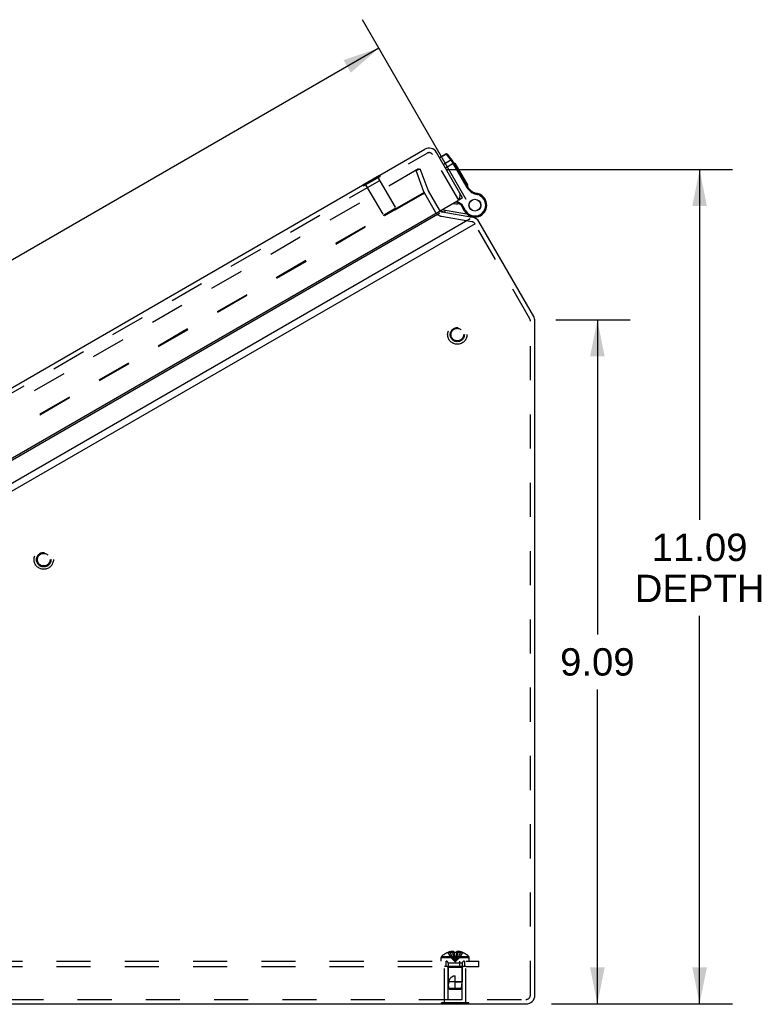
# Model space of a CAD drawing. Header units: inches. Extents: x 0 to 82.5, y 0 to 53.4.
# Tile 103 of 128: x 50 to 59.9, y 22.6 to 35.7. Entities that reach past the tile are written whole.
import ezdxf

# ---------------------------------------------------------------- set-up
doc = ezdxf.new("R2010")
doc.units = ezdxf.units.IN
doc.header["$LTSCALE"] = 4.538835
doc.header["$MEASUREMENT"] = 0
doc.linetypes.add('HIDDEN', pattern=[0.2, 0.1, -0.1])
doc.layers.get('0').update_dxf_attribs({"linetype": 'CONTINUOUS'})
for name, color, linetype in [('DEFAULT_2', 8, 'HIDDEN'), ('DIMENSIONS', 7, 'CONTINUOUS'), ('DOOR_ASSEMBLY', 7, 'CONTINUOUS'), ('SUBPANEL', 7, 'CONTINUOUS')]:
    doc.layers.add(name, color=color, linetype=linetype)
doc.styles.get("Standard").update_dxf_attribs({"font": 'arial.ttf'})
doc.dimstyles.new('DIMSTYLE_2', dxfattribs={"dimtxt": 0.364078, "dimasz": 0.485437, "dimexe": 0.09, "dimexo": 0.07, "dimgap": 0.0375, "dimtad": 0, "dimtih": 1, "dimtoh": 1, "dimzin": 4, "dimdsep": 46, "dimtxsty": 'Standard', "dimblk": '_FILLED', "dimblk1": '_FILLED', "dimblk2": '_FILLED', "dimcen": 0.09, "dimadec": 3, "dimazin": 1, "dimtfac": 1, "dimtdec": 3, "dimtofl": 0, "dimtmove": 0, "dimatfit": 3, "dimldrblk": '_FILLED', "dimfxl": 0, "dimtolj": 1, "dimtzin": 4, "dimarcsym": 0})

# ---------------------------------------------------------------- blocks, each defined once
blk = doc.blocks.new('_FILLED')
at = {"color": 0, "linetype": 'ByBlock'}
blk.add_solid([(0, 0), (-1, 0.2), (-1, -0.2)], dxfattribs=at)
blk = doc.blocks.new('*D4')
at = {"layer": 'DIMENSIONS', "color": 2, "linetype": 'Continuous'}
for p, q in [((57.085, 31.734), (58.074, 31.734)), ((57.637, 31.734), (57.637, 27.552)), ((57.637, 22.641), (57.637, 26.823)), ((57.027, 22.641), (58.074, 22.641))]:
    blk.add_line(p, q, dxfattribs=at)
at = {"layer": 'DIMENSIONS', "color": 2, "linetype": 'Continuous', "xscale": 0.4854368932, "yscale": 0.4854368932, "zscale": 0.4854368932}
for p, rotation in [((57.637, 31.734), 90), ((57.637, 22.641), 270)]:
    blk.add_blockref('_FILLED', p, dxfattribs=dict(at, rotation=rotation))
at = {"layer": 'DIMENSIONS', "color": 2, "linetype": 'Continuous', "insert": (57.637, 27.37), "char_height": 0.3641, "width": 0.98937, "attachment_point": 2, "line_spacing_factor": 0.9}
blk.add_mtext('9.09', dxfattribs=at)
blk = doc.blocks.new('*D5')
at = {"layer": 'DIMENSIONS', "color": 2, "linetype": 'Continuous'}
for p, q in [((55.626, 33.733), (59.433, 33.733)), ((58.996, 33.733), (58.996, 29.075)), ((58.996, 22.641), (58.996, 27.801)), ((57.027, 22.641), (59.433, 22.641))]:
    blk.add_line(p, q, dxfattribs=at)
at = {"layer": 'DIMENSIONS', "color": 2, "linetype": 'Continuous', "xscale": 0.4854368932, "yscale": 0.4854368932, "zscale": 0.4854368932}
for p, rotation in [((58.996, 33.733), 90), ((58.996, 22.641), 270)]:
    blk.add_blockref('_FILLED', p, dxfattribs=dict(at, rotation=rotation))
at = {"layer": 'DIMENSIONS', "color": 2, "linetype": 'Continuous', "insert": (58.996, 28.893), "char_height": 0.3641, "width": 1.72023, "attachment_point": 2, "line_spacing_factor": 0.9}
blk.add_mtext('11.09\\PDEPTH', dxfattribs=at)
blk = doc.blocks.new('*D17')
at = {"layer": 'DIMENSIONS', "color": 2, "linetype": 'Continuous'}
for p, q in [((55.892, 33.335), (54.513, 35.724)), ((54.732, 35.346), (48.434, 31.71)), ((40.875, 27.346), (46.662, 30.687)), ((42.036, 25.335), (40.657, 27.724))]:
    blk.add_line(p, q, dxfattribs=at)
at = {"layer": 'DIMENSIONS', "color": 2, "linetype": 'Continuous', "xscale": 0.4854368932, "yscale": 0.4854368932, "zscale": 0.4854368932}
for p, rotation in [((54.732, 35.346), 30), ((40.875, 27.346), 210)]:
    blk.add_blockref('_FILLED', p, dxfattribs=dict(at, rotation=rotation))
at = {"layer": 'DIMENSIONS', "color": 2, "linetype": 'Continuous', "insert": (47.803, 31.528), "char_height": 0.3641, "width": 1.91784, "attachment_point": 2, "line_spacing_factor": 0.9}
blk.add_mtext('16.00\\PHEIGHT', dxfattribs=at)

msp = doc.modelspace()

# ---------------------------------------------------------------- linework, layer by layer
at = {"color": 3, "linetype": 'Continuous'}
for p, q in [((55.543, 33.151), (42.37, 25.546)), ((55.576, 33.17), (55.979, 33.099)), ((42.23, 25.161), (55.946, 33.08)), ((56.011, 33.011), (42.257, 25.07)), ((56.791, 31.779), (56.062, 33.041)), ((56.807, 22.761), (56.807, 31.719)), ((42.557, 22.641), (56.687, 22.641))]:
    msp.add_line(p, q, dxfattribs=at)
at = {"color": 7, "linetype": 'Continuous'}
for p, q in [((55.567, 22.637), (55.567, 22.641)), ((55.927, 22.637), (55.567, 22.637)), ((55.657, 22.637), (55.657, 22.641)), ((55.837, 22.637), (55.837, 22.641)), ((55.927, 22.637), (55.927, 22.641))]:
    msp.add_line(p, q, dxfattribs=at)
at = {"color": 3, "linetype": 'Continuous'}
for centre, start, end in [((55.958, 32.981), 30, 80), ((56.687, 31.719), 0, 30), ((56.687, 22.761), 270, 360)]:
    msp.add_arc(centre, 0.12, start, end, dxfattribs=at)
at = {"layer": 'DEFAULT_2', "color": 8, "linetype": 'HIDDEN'}
for p, q in [((55.26, 33.74), (42.002, 26.085)), ((55.227, 33.721), (55.283, 33.741)), ((55.33, 33.438), (55.227, 33.721)), ((55.386, 33.459), (55.283, 33.741)), ((55.335, 33.429), (42.233, 25.865)), ((55.338, 33.419), (42.24, 25.857)), ((55.338, 33.419), (55.483, 33.169)), ((55.39, 33.449), (55.535, 33.199)), ((55.566, 33.111), (55.969, 33.04)), ((56.739, 31.749), (56.01, 33.011)), ((56.747, 22.761), (56.747, 31.719)), ((55.887, 23.137), (55.607, 23.137)), ((55.607, 22.658), (55.607, 23.137)), ((55.652, 23.127), (55.642, 23.137)), ((55.842, 23.127), (55.652, 23.127)), ((55.652, 22.699), (55.652, 23.127)), ((55.842, 23.127), (55.852, 23.137)), ((55.842, 22.699), (55.842, 23.127)), ((55.887, 22.658), (55.887, 23.137)), ((42.557, 22.701), (56.687, 22.701)), ((55.927, 22.658), (55.567, 22.658)), ((55.567, 22.641), (55.567, 22.658)), ((55.652, 22.699), (55.842, 22.699)), ((55.657, 22.641), (55.657, 22.658)), ((55.837, 22.641), (55.837, 22.658)), ((55.927, 22.641), (55.927, 22.658))]:
    msp.add_line(p, q, dxfattribs=at)
for centre, radius in [((55.775, 31.538), 0.128), ((55.775, 31.538), 0.094), ((55.775, 31.538), 0.084), ((50.278, 28.547), 0.128), ((50.278, 28.547), 0.0966), ((50.278, 28.547), 0.094), ((50.278, 28.547), 0.084)]:
    msp.add_circle(centre, radius, dxfattribs=at)
for centre, radius, start, end in [((55.442, 33.479), 0.12, 200, 210), ((55.442, 33.479), 0.06, 200, 210), ((55.587, 33.229), 0.12, 210, 260), ((55.587, 33.229), 0.06, 210, 260), ((55.958, 32.981), 0.06, 30, 80), ((56.687, 31.719), 0.06, 0, 30), ((56.687, 22.761), 0.06, 270, 360)]:
    msp.add_arc(centre, radius, start, end, dxfattribs=at)
at = {"layer": 'DOOR_ASSEMBLY', "color": 3, "linetype": 'Continuous'}
for p, q in [((41.734, 26.144), (55.344, 34.002)), ((55.846, 33.357), (55.497, 33.961)), ((42.12, 25.432), (55.768, 33.312))]:
    msp.add_line(p, q, dxfattribs=at)
at = {"layer": 'DOOR_ASSEMBLY', "color": 8, "linetype": 'HIDDEN'}
for p, q in [((41.764, 26.092), (55.374, 33.95)), ((55.794, 33.327), (55.445, 33.931)), ((54.527, 33.514), (54.749, 33.642)), ((54.742, 33.655), (54.749, 33.642)), ((54.52, 33.527), (54.527, 33.514)), ((54.557, 33.531), (54.793, 33.123)), ((54.72, 33.625), (54.956, 33.217)), ((54.956, 33.217), (54.793, 33.123)), ((54.807, 33.119), (54.793, 33.123)), ((54.952, 33.203), (54.807, 33.119)), ((54.952, 33.203), (54.956, 33.217))]:
    msp.add_line(p, q, dxfattribs=at)
at = {"layer": 'DOOR_ASSEMBLY', "color": 7, "linetype": 'Continuous'}
for p, q in [((55.537, 33.892), (55.623, 33.941)), ((55.54, 33.886), (55.626, 33.936)), ((55.623, 33.941), (55.626, 33.936)), ((55.626, 33.936), (55.689, 33.855)), ((55.639, 33.938), (55.716, 33.84)), ((55.689, 33.855), (55.591, 33.799)), ((55.731, 33.815), (55.619, 33.75)), ((55.689, 33.855), (55.702, 33.838)), ((55.702, 33.838), (55.703, 33.837)), ((55.703, 33.837), (55.704, 33.836)), ((55.704, 33.836), (55.704, 33.835)), ((55.704, 33.835), (55.705, 33.834)), ((55.705, 33.834), (55.706, 33.833)), ((55.706, 33.833), (55.706, 33.832)), ((55.706, 33.832), (55.707, 33.831)), ((55.707, 33.831), (55.708, 33.83)), ((55.708, 33.83), (55.708, 33.829)), ((55.708, 33.829), (55.709, 33.828)), ((55.709, 33.828), (55.71, 33.827)), ((55.71, 33.827), (55.71, 33.826)), ((55.71, 33.826), (55.711, 33.824)), ((55.711, 33.824), (55.712, 33.823)), ((55.712, 33.823), (55.712, 33.822)), ((55.712, 33.822), (55.902, 33.493)), ((55.713, 33.822), (55.713, 33.822)), ((55.713, 33.822), (55.713, 33.822)), ((55.714, 33.822), (55.713, 33.822)), ((55.715, 33.823), (55.714, 33.823)), ((55.714, 33.823), (55.714, 33.822)), ((55.715, 33.823), (55.715, 33.823)), ((55.715, 33.823), (55.715, 33.823)), ((55.716, 33.823), (55.715, 33.823)), ((55.725, 33.825), (55.914, 33.499)), ((55.734, 33.811), (55.743, 33.816)), ((55.734, 33.81), (55.743, 33.815)), ((55.743, 33.816), (55.913, 33.521)), ((54.518, 33.53), (54.74, 33.658)), ((54.74, 33.658), (54.742, 33.655)), ((55.835, 33.636), (55.844, 33.641)), ((54.518, 33.53), (54.52, 33.527)), ((55.87, 33.575), (55.879, 33.58)), ((55.874, 33.568), (55.883, 33.573)), ((55.9, 33.523), (55.909, 33.528)), ((55.904, 33.516), (55.913, 33.521)), ((55.914, 33.499), (55.902, 33.493)), ((55.925, 33.483), (55.915, 33.475)), ((56.043, 33.412), (56.041, 33.4)), ((56.087, 33.396), (56.08, 33.385)), ((56.087, 33.396), (56.08, 33.385)), ((56.08, 33.385), (56.08, 33.385)), ((56.087, 33.396), (56.087, 33.396)), ((55.758, 33.306), (55.825, 33.263)), ((55.77, 33.313), (55.835, 33.272)), ((55.846, 33.357), (55.794, 33.327)), ((55.825, 33.263), (55.835, 33.272)), ((55.872, 33.181), (55.825, 33.263)), ((55.884, 33.187), (55.835, 33.272)), ((55.612, 33.194), (55.607, 33.165)), ((55.612, 33.194), (55.903, 33.143)), ((55.872, 33.181), (55.884, 33.187)), ((55.949, 33.114), (55.948, 33.105)), ((56.032, 33.104), (56.032, 33.104))]:
    msp.add_line(p, q, dxfattribs=at)
for points in [[(55.643, 33.934), (55.642, 33.934), (55.642, 33.934), (55.642, 33.934), (55.642, 33.934), (55.642, 33.935), (55.642, 33.935), (55.642, 33.935), (55.641, 33.935), (55.641, 33.935), (55.641, 33.935), (55.641, 33.935), (55.641, 33.935), (55.641, 33.936), (55.641, 33.936), (55.64, 33.936), (55.64, 33.936), (55.64, 33.936), (55.64, 33.936), (55.64, 33.936), (55.64, 33.936), (55.639, 33.936), (55.639, 33.937), (55.639, 33.937), (55.639, 33.937), (55.639, 33.937), (55.639, 33.937), (55.638, 33.937), (55.638, 33.937), (55.638, 33.937), (55.638, 33.937), (55.638, 33.937), (55.637, 33.937), (55.637, 33.937), (55.637, 33.937), (55.637, 33.937), (55.637, 33.938), (55.636, 33.938), (55.636, 33.938), (55.636, 33.938), (55.636, 33.938), (55.636, 33.938), (55.635, 33.938), (55.635, 33.938), (55.635, 33.938), (55.635, 33.938), (55.635, 33.938), (55.634, 33.938), (55.634, 33.938), (55.634, 33.938), (55.634, 33.938), (55.634, 33.938), (55.633, 33.938), (55.633, 33.938), (55.633, 33.938), (55.633, 33.938), (55.633, 33.938), (55.632, 33.938), (55.632, 33.938), (55.632, 33.938), (55.632, 33.938), (55.631, 33.938), (55.631, 33.938), (55.631, 33.938), (55.631, 33.938), (55.631, 33.938), (55.63, 33.938), (55.63, 33.937), (55.63, 33.937), (55.63, 33.937), (55.63, 33.937), (55.629, 33.937), (55.629, 33.937), (55.629, 33.937), (55.629, 33.937), (55.629, 33.937), (55.628, 33.937), (55.628, 33.937), (55.628, 33.937), (55.628, 33.937), (55.628, 33.936), (55.627, 33.936), (55.627, 33.936), (55.627, 33.936), (55.627, 33.936), (55.627, 33.936), (55.626, 33.936)], [(55.705, 33.853), (55.705, 33.853), (55.705, 33.854), (55.705, 33.854), (55.705, 33.854), (55.705, 33.854), (55.705, 33.854), (55.704, 33.854), (55.704, 33.854), (55.704, 33.855), (55.704, 33.855), (55.704, 33.855), (55.704, 33.855), (55.704, 33.855), (55.703, 33.855), (55.703, 33.855), (55.703, 33.855), (55.703, 33.856), (55.703, 33.856), (55.703, 33.856), (55.702, 33.856), (55.702, 33.856), (55.702, 33.856), (55.702, 33.856), (55.702, 33.856), (55.702, 33.856), (55.701, 33.856), (55.701, 33.856), (55.701, 33.857), (55.701, 33.857), (55.701, 33.857), (55.7, 33.857), (55.7, 33.857), (55.7, 33.857), (55.7, 33.857), (55.7, 33.857), (55.699, 33.857), (55.699, 33.857), (55.699, 33.857), (55.699, 33.857), (55.699, 33.857), (55.698, 33.857), (55.698, 33.857), (55.698, 33.857), (55.698, 33.857), (55.698, 33.857), (55.697, 33.857), (55.697, 33.857), (55.697, 33.857), (55.697, 33.857), (55.697, 33.857), (55.696, 33.857), (55.696, 33.857), (55.696, 33.857), (55.696, 33.857), (55.696, 33.857), (55.695, 33.857), (55.695, 33.857), (55.695, 33.857), (55.695, 33.857), (55.694, 33.857), (55.694, 33.857), (55.694, 33.857), (55.694, 33.857), (55.694, 33.857), (55.693, 33.857), (55.693, 33.857), (55.693, 33.857), (55.693, 33.857), (55.693, 33.857), (55.692, 33.857), (55.692, 33.857), (55.692, 33.857), (55.692, 33.857), (55.692, 33.856), (55.691, 33.856), (55.691, 33.856), (55.691, 33.856), (55.691, 33.856), (55.691, 33.856), (55.69, 33.856), (55.69, 33.856), (55.69, 33.856), (55.69, 33.856), (55.69, 33.856), (55.689, 33.855), (55.689, 33.855)], [(55.716, 33.84), (55.716, 33.84), (55.716, 33.84), (55.716, 33.84), (55.715, 33.84), (55.715, 33.84), (55.715, 33.84), (55.715, 33.84), (55.715, 33.841), (55.715, 33.841), (55.715, 33.841), (55.715, 33.841), (55.715, 33.841), (55.715, 33.841), (55.714, 33.841), (55.714, 33.841), (55.714, 33.841), (55.714, 33.841), (55.714, 33.841), (55.714, 33.841), (55.714, 33.841), (55.714, 33.841), (55.714, 33.841), (55.713, 33.841), (55.713, 33.841), (55.713, 33.841), (55.713, 33.841), (55.713, 33.842), (55.713, 33.842), (55.713, 33.842), (55.712, 33.842), (55.712, 33.842), (55.712, 33.842), (55.712, 33.842), (55.712, 33.842), (55.712, 33.842), (55.712, 33.842), (55.711, 33.842), (55.711, 33.842), (55.711, 33.842), (55.711, 33.842), (55.711, 33.842), (55.711, 33.842), (55.71, 33.842), (55.71, 33.842), (55.71, 33.842), (55.71, 33.842), (55.71, 33.842), (55.71, 33.841), (55.709, 33.841), (55.709, 33.841), (55.709, 33.841), (55.709, 33.841), (55.709, 33.841), (55.708, 33.841), (55.708, 33.841), (55.708, 33.841), (55.708, 33.841), (55.708, 33.841), (55.708, 33.841), (55.707, 33.841), (55.707, 33.841), (55.707, 33.841), (55.707, 33.841), (55.707, 33.841), (55.706, 33.841), (55.706, 33.841), (55.706, 33.84), (55.706, 33.84), (55.706, 33.84), (55.706, 33.84), (55.705, 33.84), (55.705, 33.84), (55.705, 33.84), (55.705, 33.84), (55.705, 33.84), (55.704, 33.84), (55.704, 33.84), (55.704, 33.839), (55.704, 33.839), (55.704, 33.839), (55.704, 33.839), (55.703, 33.839), (55.703, 33.839), (55.703, 33.839), (55.703, 33.839), (55.703, 33.839), (55.702, 33.838), (55.702, 33.838), (55.702, 33.838), (55.702, 33.838)], [(55.725, 33.825), (55.725, 33.826), (55.725, 33.826), (55.725, 33.826), (55.725, 33.826), (55.725, 33.826), (55.725, 33.826), (55.725, 33.826), (55.725, 33.826), (55.725, 33.826), (55.725, 33.826), (55.725, 33.826), (55.725, 33.826), (55.725, 33.826), (55.725, 33.826), (55.725, 33.826), (55.725, 33.826), (55.725, 33.826), (55.725, 33.826), (55.724, 33.826), (55.724, 33.826), (55.724, 33.826), (55.724, 33.826), (55.724, 33.826), (55.724, 33.826), (55.724, 33.826), (55.724, 33.826), (55.724, 33.826), (55.724, 33.826), (55.723, 33.826), (55.723, 33.826), (55.723, 33.826), (55.723, 33.826), (55.723, 33.826), (55.723, 33.826), (55.723, 33.826), (55.723, 33.826), (55.722, 33.826), (55.722, 33.826), (55.722, 33.826), (55.722, 33.826), (55.722, 33.826), (55.722, 33.826), (55.722, 33.826), (55.722, 33.826), (55.721, 33.826), (55.721, 33.826), (55.721, 33.825), (55.721, 33.825), (55.721, 33.825), (55.721, 33.825), (55.72, 33.825), (55.72, 33.825), (55.72, 33.825), (55.72, 33.825), (55.72, 33.825), (55.72, 33.825), (55.719, 33.825), (55.719, 33.825), (55.719, 33.825), (55.719, 33.825), (55.719, 33.825), (55.719, 33.825), (55.718, 33.825), (55.718, 33.824), (55.718, 33.824), (55.718, 33.824), (55.718, 33.824), (55.718, 33.824), (55.717, 33.824), (55.717, 33.824), (55.717, 33.824), (55.717, 33.824), (55.717, 33.824), (55.716, 33.824), (55.716, 33.824), (55.716, 33.823), (55.716, 33.823)]]:
    msp.add_lwpolyline(points, dxfattribs=at)
for radius in [0.079, 0.078]:
    msp.add_circle((56.009, 33.259), radius, dxfattribs=at)
at = {"layer": 'DOOR_ASSEMBLY', "color": 3, "linetype": 'Continuous'}
for centre, radius, start, end in [((55.4, 33.905), 0.112, 30, 120), ((55.723, 33.39), 0.09, 300, 30)]:
    msp.add_arc(centre, radius, start, end, dxfattribs=at)
at = {"layer": 'DOOR_ASSEMBLY', "color": 8, "linetype": 'HIDDEN'}
msp.add_arc((55.4, 33.905), 0.052, 30, 120, dxfattribs=at)
at = {"layer": 'DOOR_ASSEMBLY', "color": 7, "linetype": 'Continuous'}
for centre, radius, start, end in [((55.629, 33.93), 0.013, 37.9757, 120), ((55.617, 33.763), 0.125, 30, 37.9618), ((56.009, 33.259), 0.158, 210, 60.265), ((56.009, 33.259), 0.144, 210, 60.265), ((56.022, 33.562), 0.138, 210, 218.8401), ((56.022, 33.562), 0.125, 210, 218.8401), ((56.08, 33.609), 0.213, 218.8401, 259.2067), ((56.08, 33.609), 0.2, 218.8401, 259.2067), ((56.009, 33.259), 0.158, 60.2787, 82.6869), ((56.016, 33.273), 0.129, 60.265, 79.2067), ((56.016, 33.273), 0.142, 60.265, 79.2067), ((55.761, 33.488), 0.21, 258.2716, 279.7019), ((55.629, 33.288), 0.125, 233.1438, 260), ((55.629, 33.288), 0.095, 241.1414, 260), ((55.993, 33.361), 0.26, 260, 278.622)]:
    msp.add_arc(centre, radius, start, end, dxfattribs=at)
at = {"layer": 'SUBPANEL', "color": 8, "linetype": 'HIDDEN'}
for p, q in [((55.648, 23.325), (55.648, 23.325)), ((55.649, 23.325), (55.648, 23.325)), ((55.732, 23.325), (55.649, 23.325)), ((55.679, 23.325), (55.679, 23.335)), ((55.712, 23.325), (55.712, 23.34)), ((55.732, 23.325), (55.732, 23.335)), ((55.732, 23.325), (55.734, 23.303)), ((55.732, 23.325), (55.732, 23.325)), ((55.734, 23.303), (55.736, 23.281)), ((55.763, 23.325), (55.76, 23.303)), ((55.763, 23.335), (55.763, 23.325)), ((55.845, 23.325), (55.763, 23.325)), ((55.763, 23.325), (55.763, 23.325)), ((55.782, 23.325), (55.782, 23.34)), ((55.816, 23.325), (55.816, 23.335)), ((55.846, 23.325), (55.845, 23.325)), ((55.847, 23.325), (55.846, 23.325)), ((43.185, 23.212), (56.06, 23.212)), ((55.561, 23.258), (55.934, 23.258)), ((55.561, 23.212), (55.561, 23.258)), ((55.567, 23.273), (55.927, 23.273)), ((55.622, 23.212), (55.622, 23.137)), ((55.841, 23.183), (55.653, 23.183)), ((55.653, 23.183), (55.653, 22.937)), ((55.736, 23.281), (55.739, 23.26)), ((55.739, 23.26), (55.741, 23.24)), ((55.81, 23.137), (55.81, 23.212)), ((55.841, 23.183), (55.841, 22.937)), ((55.872, 23.212), (55.872, 23.137)), ((55.934, 23.212), (55.934, 23.258)), ((56.06, 23.137), (56.06, 23.212)), ((43.185, 23.137), (56.06, 23.137)), ((55.841, 22.937), (55.653, 22.937)), ((55.662, 22.847), (55.653, 22.937)), ((55.747, 22.837), (55.747, 23.017)), ((55.747, 22.937), (55.841, 22.937)), ((55.832, 22.847), (55.841, 22.937)), ((55.832, 22.847), (55.662, 22.847)), ((55.673, 22.837), (55.662, 22.847)), ((55.673, 22.837), (55.821, 22.837)), ((55.821, 22.837), (55.832, 22.847))]:
    msp.add_line(p, q, dxfattribs=at)
for points in [[(55.648, 23.325), (55.662, 23.303), (55.676, 23.281), (55.692, 23.26), (55.709, 23.24), (55.728, 23.22), (55.747, 23.201)], [(55.712, 23.34), (55.708, 23.34), (55.704, 23.339), (55.7, 23.339), (55.696, 23.338), (55.692, 23.338), (55.687, 23.337), (55.683, 23.336), (55.679, 23.335)], [(55.679, 23.325), (55.688, 23.303), (55.698, 23.281), (55.709, 23.26), (55.721, 23.24), (55.734, 23.22), (55.747, 23.201)], [(55.732, 23.335), (55.729, 23.336), (55.727, 23.337), (55.724, 23.338), (55.722, 23.338), (55.719, 23.339), (55.717, 23.339), (55.715, 23.34), (55.712, 23.34)], [(55.712, 23.325), (55.717, 23.303), (55.722, 23.281), (55.728, 23.26), (55.734, 23.24), (55.74, 23.22), (55.747, 23.201)], [(55.763, 23.325), (55.757, 23.325), (55.752, 23.325), (55.747, 23.325), (55.742, 23.325), (55.737, 23.325), (55.732, 23.325)], [(55.782, 23.325), (55.777, 23.303), (55.772, 23.281), (55.766, 23.26), (55.76, 23.24), (55.754, 23.22), (55.747, 23.201)], [(55.816, 23.325), (55.806, 23.303), (55.796, 23.281), (55.785, 23.26), (55.773, 23.24), (55.76, 23.22), (55.747, 23.201)], [(55.846, 23.325), (55.833, 23.303), (55.818, 23.281), (55.802, 23.26), (55.785, 23.24), (55.766, 23.22), (55.747, 23.201)], [(55.76, 23.303), (55.758, 23.281), (55.756, 23.26), (55.753, 23.24), (55.75, 23.22), (55.747, 23.201)], [(55.782, 23.34), (55.78, 23.34), (55.777, 23.339), (55.775, 23.339), (55.772, 23.338), (55.77, 23.338), (55.767, 23.337), (55.765, 23.336), (55.763, 23.335)], [(55.816, 23.335), (55.811, 23.336), (55.807, 23.337), (55.802, 23.338), (55.798, 23.338), (55.794, 23.339), (55.79, 23.339), (55.786, 23.34), (55.782, 23.34)], [(55.741, 23.24), (55.744, 23.22), (55.747, 23.201)], [(55.741, 23.24), (55.744, 23.22), (55.747, 23.201)], [(55.758, 23.281), (55.756, 23.26), (55.753, 23.24), (55.75, 23.22), (55.747, 23.201)], [(55.662, 22.847), (55.661, 22.858), (55.661, 22.87), (55.66, 22.881), (55.66, 22.893), (55.66, 22.905), (55.661, 22.916), (55.662, 22.926), (55.663, 22.937)], [(55.663, 22.937), (55.665, 22.944), (55.667, 22.951), (55.67, 22.957), (55.673, 22.963), (55.675, 22.969), (55.678, 22.974), (55.681, 22.979), (55.684, 22.983), (55.687, 22.987), (55.69, 22.991), (55.694, 22.994), (55.697, 22.997), (55.7, 23), (55.703, 23.002), (55.706, 23.004), (55.71, 23.006), (55.713, 23.008), (55.716, 23.01), (55.72, 23.011), (55.723, 23.013), (55.727, 23.014), (55.731, 23.015), (55.735, 23.016), (55.739, 23.016), (55.743, 23.017), (55.747, 23.017)], [(55.662, 22.847), (55.665, 22.844), (55.67, 22.839)]]:
    msp.add_lwpolyline(points, dxfattribs=at)
for centre, radius, start, end in [((55.747, 23.083), 0.262, 112.3357, 133.5138), ((55.747, 23.083), 0.261, 105.1941, 112.0894), ((55.747, 23.083), 0.261, 67.9106, 74.8059), ((55.747, 23.083), 0.262, 46.4862, 67.6643), ((55.581, 23.258), 0.02, 133.5138, 180), ((55.625, 23.183), 0.0282, 0, 90), ((55.869, 23.183), 0.0282, 90, 180), ((55.914, 23.258), 0.02, 0, 46.4862)]:
    msp.add_arc(centre, radius, start, end, dxfattribs=at)

# ---------------------------------------------------------------- dimensions: what is measured, and where the dimension line sits
at = {"layer": 'DIMENSIONS', "color": 2, "linetype": 'Continuous'}
for base, p1, p2, angle, text, picture, middle in [((40.875, 27.346), (55.927, 33.275), (42.071, 25.275), 210, '<>\\PHEIGHT', '*D17', (47.803, 31.073)), ((58.996, 33.733), (56.957, 22.641), (55.556, 33.733), 90, '<>\\PDEPTH', '*D5', (58.996, 28.438))]:
    dim = msp.add_linear_dim(base=base, p1=p1, p2=p2, angle=angle, text=text, dimstyle='DIMSTYLE_2', dxfattribs=at)
    dim.commit()
    dim.dimension.update_dxf_attribs({"geometry": picture, "text_midpoint": middle, "dimtype": 160})
dim = msp.add_linear_dim(base=(57.637, 31.734), p1=(56.957, 22.641), p2=(57.015, 31.734), angle=90, dimstyle='DIMSTYLE_2', dxfattribs=at)
dim.commit()
dim.dimension.update_dxf_attribs({"geometry": '*D4', "text_midpoint": (57.636, 27.185), "dimtype": 160})

doc.saveas('drawing.dxf')
